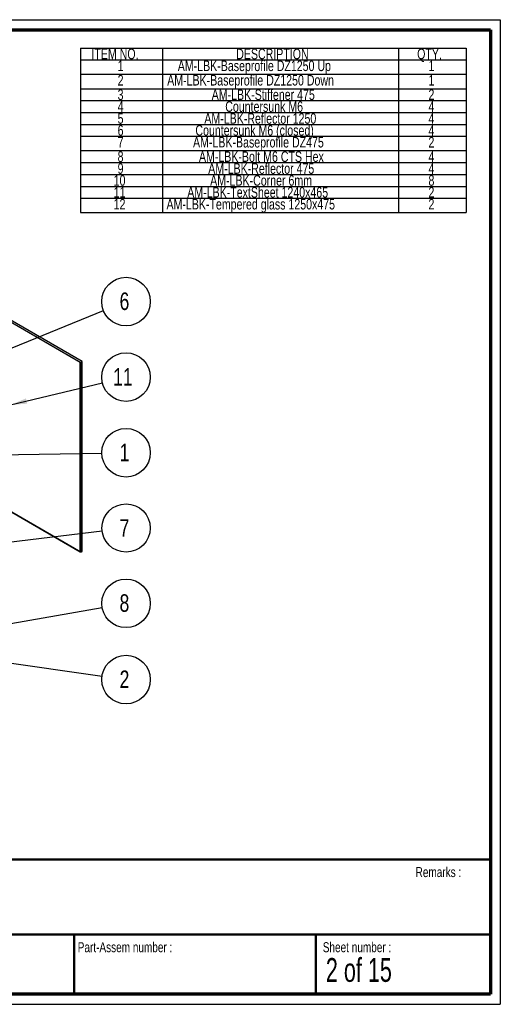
# Paper-space layout 'Exploded view DZ' of a CAD drawing. Header units: millimetres. Extents: x 7 to 291, y 7 to 204.
# Tile 4 of 4: x 194 to 291, y 7 to 204. Entities that reach past the tile are written whole.
import ezdxf

# ---------------------------------------------------------------- set-up
doc = ezdxf.new("R2010")
doc.units = ezdxf.units.MM
for name, color, linetype in [('LAYER1', 7, 'Continuous'), ('LAYER2', 7, 'Continuous'), ('LOGO', 7, 'Continuous')]:
    doc.layers.add(name, color=color, linetype=linetype)
doc.styles.add('SLDTEXTSTYLE1', font='TXT', dxfattribs={"width": 0.75})
doc.styles.add('SLDTEXTSTYLE3', font='TXT', dxfattribs={"width": 0.678571})
doc.dimstyles.new('SLDDIMSTYLE2', dxfattribs={"dimtxt": 0.18, "dimasz": 3.302, "dimexe": 0, "dimexo": 0.0625, "dimgap": 0, "dimtad": 0, "dimtih": 1, "dimtoh": 1, "dimdec": 0, "dimrnd": 1e-09, "dimzin": 0, "dimdsep": 46, "dimtxsty": 'Standard', "dimsah": 1, "dimcen": 0.09, "dimadec": 0, "dimazin": 0, "dimtfac": 3.302, "dimtdec": 0, "dimtofl": 0, "dimtmove": 0, "dimatfit": 3, "dimfxl": 1, "dimfrac": 2, "dimtolj": 1, "dimtzin": 0, "dimarcsym": 0})

# ---------------------------------------------------------------- blocks, each defined once
blk = doc.blocks.new('SW_TABLEANNOTATION_0')
at = {"layer": 'LOGO', "color": 0}
for p, q in [((0, 0), (0, -2.38)), ((0, 0), (16.4, 0)), ((16.4, 0), (16.4, -2.38)), ((16.4, 0), (63.67, 0)), ((63.67, 0), (63.67, -2.38)), ((63.67, 0), (77.25, 0)), ((77.25, 0), (77.25, -2.38)), ((0, -2.38), (16.4, -2.38)), ((0, -2.38), (0, -5.26)), ((16.4, -2.38), (63.67, -2.38)), ((16.4, -2.38), (16.4, -5.26)), ((63.67, -2.38), (77.25, -2.38)), ((63.67, -2.38), (63.67, -5.26)), ((77.25, -2.38), (77.25, -5.26)), ((0, -5.26), (0, -8.14)), ((0, -5.26), (16.4, -5.26)), ((16.4, -5.26), (16.4, -8.14)), ((16.4, -5.26), (63.67, -5.26)), ((63.67, -5.26), (63.67, -8.14)), ((63.67, -5.26), (77.25, -5.26)), ((77.25, -5.26), (77.25, -8.14)), ((0, -8.14), (0, -10.52)), ((0, -8.14), (16.4, -8.14)), ((16.4, -8.14), (16.4, -10.52)), ((16.4, -8.14), (63.67, -8.14)), ((63.67, -8.14), (63.67, -10.52)), ((63.67, -8.14), (77.25, -8.14)), ((77.25, -8.14), (77.25, -10.52)), ((0, -10.52), (0, -12.9)), ((0, -10.52), (16.4, -10.52)), ((16.4, -10.52), (16.4, -12.9)), ((16.4, -10.52), (63.67, -10.52)), ((63.67, -10.52), (63.67, -12.9)), ((63.67, -10.52), (77.25, -10.52)), ((77.25, -10.52), (77.25, -12.9)), ((0, -12.9), (0, -15.28)), ((0, -12.9), (16.4, -12.9)), ((16.4, -12.9), (16.4, -15.28)), ((16.4, -12.9), (63.67, -12.9)), ((63.67, -12.9), (63.67, -15.28)), ((63.67, -12.9), (77.25, -12.9)), ((77.25, -12.9), (77.25, -15.28)), ((0, -15.28), (0, -17.66)), ((0, -15.28), (16.4, -15.28)), ((16.4, -15.28), (16.4, -17.66)), ((16.4, -15.28), (63.67, -15.28)), ((63.67, -15.28), (63.67, -17.66)), ((63.67, -15.28), (77.25, -15.28)), ((77.25, -15.28), (77.25, -17.66)), ((0, -17.66), (0, -20.54)), ((0, -17.66), (16.4, -17.66)), ((16.4, -17.66), (16.4, -20.54)), ((16.4, -17.66), (63.67, -17.66)), ((63.67, -17.66), (63.67, -20.54)), ((63.67, -17.66), (77.25, -17.66)), ((77.25, -17.66), (77.25, -20.54)), ((0, -20.54), (0, -22.92)), ((0, -20.54), (16.4, -20.54)), ((16.4, -20.54), (16.4, -22.92)), ((16.4, -20.54), (63.67, -20.54)), ((63.67, -20.54), (63.67, -22.92)), ((63.67, -20.54), (77.25, -20.54)), ((77.25, -20.54), (77.25, -22.92)), ((0, -22.92), (0, -25.3)), ((0, -22.92), (16.4, -22.92)), ((16.4, -22.92), (16.4, -25.3)), ((16.4, -22.92), (63.67, -22.92)), ((63.67, -22.92), (63.67, -25.3)), ((63.67, -22.92), (77.25, -22.92)), ((77.25, -22.92), (77.25, -25.3)), ((0, -25.3), (0, -27.68)), ((0, -25.3), (16.4, -25.3)), ((16.4, -25.3), (16.4, -27.68)), ((16.4, -25.3), (63.67, -25.3)), ((63.67, -25.3), (63.67, -27.68)), ((63.67, -25.3), (77.25, -25.3)), ((77.25, -25.3), (77.25, -27.68)), ((0, -27.68), (0, -30.06)), ((0, -27.68), (16.4, -27.68)), ((16.4, -27.68), (16.4, -30.06)), ((16.4, -27.68), (63.67, -27.68)), ((63.67, -27.68), (63.67, -30.06)), ((63.67, -27.68), (77.25, -27.68)), ((77.25, -27.68), (77.25, -30.06)), ((0, -30.06), (0, -32.94)), ((0, -30.06), (16.4, -30.06)), ((16.4, -30.06), (16.4, -32.94)), ((16.4, -30.06), (63.67, -30.06)), ((63.67, -30.06), (63.67, -32.94)), ((63.67, -30.06), (77.25, -30.06)), ((77.25, -30.06), (77.25, -32.94)), ((0, -32.94), (16.4, -32.94)), ((16.4, -32.94), (63.67, -32.94)), ((63.67, -32.94), (77.25, -32.94))]:
    blk.add_line(p, q, dxfattribs=at)
at = {"layer": 'LOGO', "color": 0, "attachment_point": 1, "style": 'SLDTEXTSTYLE1'}
for s, insert, char_height in [('ITEM NO.', (2.17, -0.13), 2.117), ('DESCRIPTION', (31.17, -0.13), 2.1167), ('QTY.', (67.41, -0.13), 2.117), ('1', (7.42, -2.5), 2.12), ('AM-LBK-Baseprofile DZ1250 Up', (19.47, -2.5), 2.1167), ('1', (69.68, -2.5), 2.12), ('2', (7.42, -5.39), 2.12), ('AM-LBK-Baseprofile DZ1250 Down', (17.35, -5.39), 2.1167), ('1', (69.68, -5.39), 2.12), ('3', (7.42, -8.28), 2.12), ('AM-LBK-Stiffener 475', (26.26, -8.28), 2.1167), ('2', (69.68, -8.28), 2.12), ('4', (7.42, -10.66), 2.12), ('Countersunk M6', (28.98, -10.66), 2.1167), ('4', (69.68, -10.66), 2.12), ('5', (7.42, -13.04), 2.12), ('AM-LBK-Reflector 1250', (24.79, -13.04), 2.1167), ('4', (69.68, -13.04), 2.12), ('6', (7.42, -15.42), 2.12), ('Countersunk M6 (closed)', (23, -15.42), 2.1167), ('4', (69.68, -15.42), 2.12), ('AM-LBK-Baseprofile DZ475', (22.52, -17.79), 2.1167), ('7', (7.42, -17.79), 2.12), ('2', (69.68, -17.79), 2.12), ('8', (7.42, -20.68), 2.12), ('AM-LBK-Bolt M6 CTS Hex', (23.71, -20.68), 2.1167), ('4', (69.68, -20.68), 2.12), ('9', (7.42, -23.06), 2.12), ('AM-LBK-Reflector 475', (25.57, -23.06), 2.1167), ('4', (69.68, -23.06), 2.12), ('10', (6.63, -25.44), 2.117), ('AM-LBK-Corner 6mm', (25.95, -25.44), 2.1167), ('8', (69.68, -25.44), 2.12), ('11', (6.63, -27.82), 2.117), ('AM-LBK-TextSheet 1240x465', (21.37, -27.82), 2.1167), ('2', (69.68, -27.82), 2.12), ('12', (6.63, -30.19), 2.117), ('AM-LBK-Tempered glass 1250x475', (17.21, -30.19), 2.1167), ('2', (69.68, -30.19), 2.12)]:
    blk.add_mtext(s, dxfattribs=dict(at, insert=insert, char_height=char_height))
blk = doc.blocks.new('SW_NOTE_0_6')
at = {"layer": 'LOGO', "color": 0}
blk.add_circle((4.5, 1.82), 4.86, dxfattribs=at)
at = {"layer": 'LOGO', "color": 0, "insert": (3.21, 3.63), "char_height": 3.5, "attachment_point": 1, "style": 'SLDTEXTSTYLE1'}
blk.add_mtext('6', dxfattribs=at)
blk = doc.blocks.new('SW_NOTE_0_7')
at = {"layer": 'LOGO', "color": 0}
blk.add_circle((4.72, 1.14), 4.86, dxfattribs=at)
at = {"layer": 'LOGO', "color": 0, "insert": (2.14, 2.95), "char_height": 3.5, "attachment_point": 1, "style": 'SLDTEXTSTYLE1'}
blk.add_mtext('11', dxfattribs=at)
blk = doc.blocks.new('SW_NOTE_0_8')
at = {"layer": 'LOGO', "color": 0}
blk.add_circle((4.86, 0.08), 4.86, dxfattribs=at)
at = {"layer": 'LOGO', "color": 0, "insert": (3.57, 1.89), "char_height": 3.5, "attachment_point": 1, "style": 'SLDTEXTSTYLE1'}
blk.add_mtext('1', dxfattribs=at)
blk = doc.blocks.new('SW_NOTE_0_9')
at = {"layer": 'LOGO', "color": 0}
blk.add_circle((4.8, 0.58), 4.83, dxfattribs=at)
at = {"layer": 'LOGO', "color": 0, "insert": (3.5, 2.33), "char_height": 3.5, "attachment_point": 1, "style": 'SLDTEXTSTYLE1'}
blk.add_mtext('7', dxfattribs=at)
blk = doc.blocks.new('SW_NOTE_0_10')
at = {"layer": 'LOGO', "color": 0}
blk.add_circle((4.79, 0.83), 4.86, dxfattribs=at)
at = {"layer": 'LOGO', "color": 0, "insert": (3.49, 2.64), "char_height": 3.5, "attachment_point": 1, "style": 'SLDTEXTSTYLE1'}
blk.add_mtext('8', dxfattribs=at)
blk = doc.blocks.new('SW_NOTE_0_11')
at = {"layer": 'LOGO', "color": 0}
blk.add_circle((4.81, -0.68), 4.86, dxfattribs=at)
at = {"layer": 'LOGO', "color": 0, "insert": (3.52, 1.13), "char_height": 3.5, "attachment_point": 1, "style": 'SLDTEXTSTYLE1'}
blk.add_mtext('2', dxfattribs=at)

psp = doc.layouts.new('Exploded view DZ')

# ---------------------------------------------------------------- linework, layer by layer
at = {"color": 7, "linetype": 'Continuous', "lineweight": 25}
for p, q in [((118.84, 185.84), (206.52, 135.22)), ((206.45, 135.18), (118.84, 185.75)), ((206.81, 135.38), (119.13, 186)), ((206.52, 135.22), (206.45, 135.18)), ((206.45, 97.29), (206.45, 135.18)), ((206.52, 135.22), (206.81, 135.38)), ((206.52, 135.22), (206.52, 97.25)), ((206.81, 97.41), (206.81, 135.38)), ((192.7, 105.23), (206.45, 97.29)), ((206.52, 97.25), (192.7, 105.23)), ((206.52, 97.25), (206.45, 97.29)), ((206.52, 97.25), (206.81, 97.41))]:
    psp.add_line(p, q, dxfattribs=at)
at = {"layer": 'LAYER1', "lineweight": 50}
for p, q in [((8.57, 35.78), (288.57, 35.78)), ((8.57, 20.78), (288.57, 20.78)), ((205.22, 8.78), (205.22, 20.78)), ((253.65, 8.78), (253.65, 20.78))]:
    psp.add_line(p, q, dxfattribs=at)
at = {"layer": 'LAYER2', "lineweight": 70}
for p, q in [((8.57, 201.78), (288.57, 201.78)), ((288.57, 201.78), (288.57, 8.78)), ((288.57, 8.78), (8.57, 8.78))]:
    psp.add_line(p, q, dxfattribs=at)
at = {"layer": 'LOGO'}
for p, q in [((6.57, 203.78), (290.57, 203.78)), ((290.57, 203.78), (290.57, 6.78)), ((6.57, 6.78), (290.57, 6.78))]:
    psp.add_line(p, q, dxfattribs=at)

# ---------------------------------------------------------------- block references
for name, p in [('SW_TABLEANNOTATION_0', (206.5, 198.12)), ('SW_NOTE_0_6', (211.1, 145.57)), ('SW_NOTE_0_7', (210.88, 131.13)), ('SW_NOTE_0_8', (210.75, 117.06)), ('SW_NOTE_0_9', (210.81, 101.5)), ('SW_NOTE_0_10', (210.82, 86.18)), ('SW_NOTE_0_11', (210.8, 72.44))]:
    psp.add_blockref(name, p, dxfattribs=at)

# ---------------------------------------------------------------- texts
at = {"layer": 'LOGO', "attachment_point": 1}
for s, insert, char_height, style in [('Remarks :', (273.6, 34.24), 2, 'SLDTEXTSTYLE1'), ('Part-Assem number :', (205.93, 19.21), 2, 'SLDTEXTSTYLE1'), ('Sheet number :', (255.01, 19.21), 2, 'SLDTEXTSTYLE1'), ('2 of 15', (255.63, 16.04), 4.763, 'SLDTEXTSTYLE3')]:
    psp.add_mtext(s, dxfattribs=dict(at, insert=insert, char_height=char_height, style=style))

# ---------------------------------------------------------------- leaders
at = {"layer": 'LOGO'}
for points in [[(153.63, 122.3), (211.1, 145.57)], [(192.48, 126.71), (210.88, 131.13)], [(173.91, 116.43), (210.75, 117.06)], [(173.93, 97.08), (210.81, 101.5)], [(168.68, 78.87), (210.82, 86.18)], [(173.92, 77.66), (210.8, 72.44)]]:
    psp.add_leader(points, dimstyle='SLDDIMSTYLE2', dxfattribs=at)

doc.saveas('drawing.dxf')
